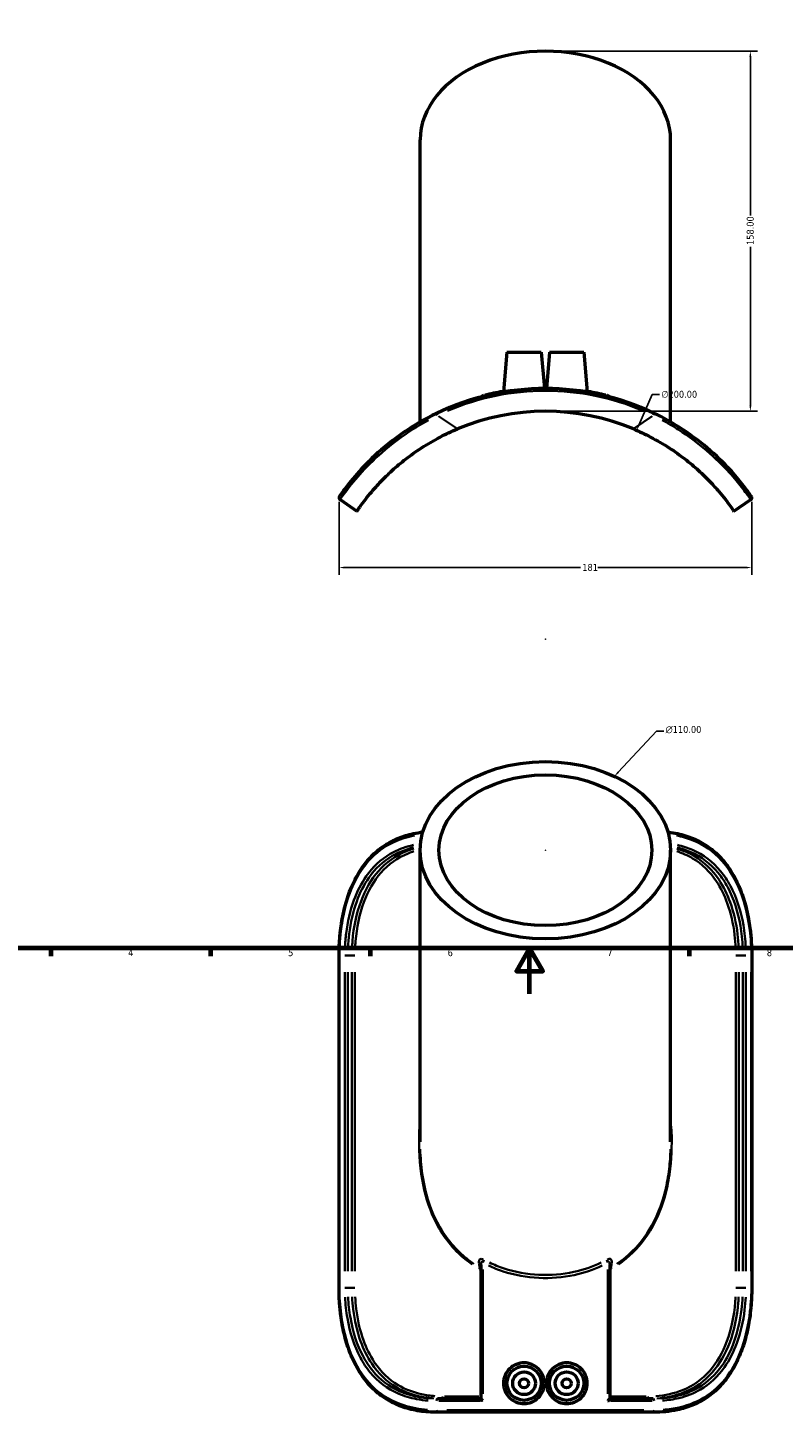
# Model space of a CAD drawing. Header units: millimetres. Extents: x -132 to 998, y -184 to 847.
# Tile 2 of 5: x 200 to 532, y -184 to 424. Entities that reach past the tile are written whole.
import ezdxf

# ---------------------------------------------------------------- set-up
doc = ezdxf.new("R2010")
doc.units = ezdxf.units.MM
for name, color, linetype, lineweight in [('Border (ANSI)', 7, 'Continuous', 70), ('Dimension (ANSI)', 7, 'Continuous', 25), ('Visible (ANSI)', 7, 'Continuous', 50), ('Visible Narrow (ANSI)', 7, 'Continuous', 35)]:
    doc.layers.add(name, color=color, linetype=linetype, lineweight=lineweight)
doc.styles.add('Note Text (ANSI)', font='tahoma.ttf')
doc.dimstyles.new('Default - mm (ANSI)', dxfattribs={"dimtxt": 3.048, "dimasz": 2.5, "dimexe": 3.175, "dimexo": 1.6002, "dimgap": 0.8, "dimtad": 0, "dimtoh": 1, "dimrnd": 1e-08, "dimzin": 4, "dimdsep": 46, "dimtxsty": 'Note Text (ANSI)', "dimcen": 0.09, "dimdle": 10, "dimclrd": 256, "dimclre": 256, "dimclrt": 256, "dimadec": 1, "dimazin": 1, "dimtfac": 1, "dimtofl": 0, "dimtmove": 0, "dimatfit": 3, "dimfxl": 1, "dimtolj": 1, "dimtzin": 4, "dimlwd": -1, "dimlwe": -1, "dimarcsym": 0})

# ---------------------------------------------------------------- blocks, each defined once
blk = doc.blocks.new('Borders Default Border')
at = {"layer": 'Border (ANSI)'}
for p, q in [((210.25, 20), (210.25, 16.55)), ((280.33, 20), (280.33, 16.55)), ((350.42, 20), (350.42, 16.55)), ((490.58, 20), (490.58, 16.55))]:
    blk.add_line(p, q, dxfattribs=at)
at = {"layer": 'Border (ANSI)', "flags": 128}
for points in [[(20, 20), (20, 574), (821, 574), (821, 20), (20, 20)], [(420.5, 0), (420.5, 20), (414.73, 10), (426.27, 10), (420.5, 20)]]:
    blk.add_lwpolyline(points, dxfattribs=at)
at = {"layer": 'Border (ANSI)', "char_height": 3.05, "attachment_point": 7, "style": 'Note Text (ANSI)'}
for s, insert in [('4', (244.23, 16.55)), ('5', (314.48, 16.49)), ('6', (384.49, 16.49)), ('7', (454.6, 16.55)), ('8', (524.63, 16.48))]:
    blk.add_mtext(s, dxfattribs=dict(at, insert=insert))
blk = doc.blocks.new('*D7')
at = {"layer": 'Defpoints', "color": 0, "transparency": 16777216}
for p in [(427.41, 413.64), (427.41, 255.64), (517.42, 255.64)]:
    blk.add_point(p, dxfattribs=at)
at = {"layer": 'Dimension (ANSI)', "transparency": 16777216}
for p, q in [((429.01, 413.64), (520.59, 413.64)), ((517.42, 411.14), (517.42, 341.48)), ((517.42, 258.14), (517.42, 327.8)), ((429.01, 255.64), (520.59, 255.64))]:
    blk.add_line(p, q, dxfattribs=at)
for points in [[(517, 411.14), (517.84, 411.14), (517.42, 413.64)], [(517, 258.14), (517.84, 258.14), (517.42, 255.64)]]:
    blk.add_solid(points, dxfattribs=at)
at = {"layer": 'Dimension (ANSI)', "transparency": 16777216, "insert": (515.83, 328.6), "char_height": 3.048, "attachment_point": 1, "rotation": 90, "style": 'Note Text (ANSI)'}
blk.add_mtext('\\A1;158.00', dxfattribs=at)
blk = doc.blocks.new('*D8')
at = {"layer": 'Defpoints', "color": 0, "transparency": 16777216}
for p in [(467.45, 247.27), (387.37, 64)]:
    blk.add_point(p, dxfattribs=at)
at = {"layer": 'Dimension (ANSI)', "transparency": 16777216}
for p, q in [((474.32, 262.98), (468.45, 249.56)), ((477.54, 262.98), (474.32, 262.98)), ((427.32, 155.63), (427.5, 155.63)), ((427.41, 155.54), (427.41, 155.72))]:
    blk.add_line(p, q, dxfattribs=at)
blk.add_solid([(468.07, 249.73), (468.84, 249.39), (467.45, 247.27)], dxfattribs=at)
at = {"layer": 'Dimension (ANSI)', "transparency": 16777216, "insert": (478.34, 264.62), "char_height": 3.048, "attachment_point": 1, "style": 'Note Text (ANSI)'}
blk.add_mtext('\\A1;∅200.00', dxfattribs=at)
blk = doc.blocks.new('*D9')
at = {"layer": 'Defpoints', "color": 0, "transparency": 16777216}
for p in [(336.82, 217.51), (518, 217.51), (518, 187.06)]:
    blk.add_point(p, dxfattribs=at)
at = {"layer": 'Dimension (ANSI)', "transparency": 16777216}
for p, q in [((336.82, 215.91), (336.82, 183.88)), ((518, 215.91), (518, 183.88)), ((339.32, 187.06), (442.83, 187.06)), ((515.5, 187.06), (450.5, 187.06))]:
    blk.add_line(p, q, dxfattribs=at)
for points in [[(339.32, 187.47), (339.32, 186.64), (336.82, 187.06)], [(515.5, 187.47), (515.5, 186.64), (518, 187.06)]]:
    blk.add_solid(points, dxfattribs=at)
at = {"layer": 'Dimension (ANSI)', "transparency": 16777216, "insert": (443.63, 188.65), "char_height": 3.048, "attachment_point": 1, "style": 'Note Text (ANSI)'}
blk.add_mtext('\\A1;181', dxfattribs=at)
blk = doc.blocks.new('*D10')
at = {"layer": 'Defpoints', "color": 0, "transparency": 16777216}
for p in [(457.72, 95.46), (397.1, 30.55)]:
    blk.add_point(p, dxfattribs=at)
at = {"layer": 'Dimension (ANSI)', "transparency": 16777216}
for p, q in [((476.21, 115.25), (459.43, 97.28)), ((479.36, 115.25), (476.21, 115.25)), ((427.32, 63.01), (427.5, 63.01)), ((427.41, 62.92), (427.41, 63.1))]:
    blk.add_line(p, q, dxfattribs=at)
blk.add_solid([(459.12, 97.57), (459.73, 97), (457.72, 95.46)], dxfattribs=at)
at = {"layer": 'Dimension (ANSI)', "transparency": 16777216, "insert": (480.16, 117.55), "char_height": 3.048, "attachment_point": 1, "style": 'Note Text (ANSI)'}
blk.add_mtext('\\A1;\\fAIGDT|b0|i0;\\H3.0480;n\\fTahoma|b0|i0;\\H3.0480;110.00', dxfattribs=at)

msp = doc.modelspace()

# ---------------------------------------------------------------- linework, layer by layer
at = {"layer": 'Visible (ANSI)'}
for p, q in [((372.4117, 250.8999), (372.4117, 374.7463)), ((482.4117, 250.8999), (482.4117, 374.7463)), ((410.5617, 281.6371), (409.0265, 264.0898)), ((410.5617, 281.6371), (425.5617, 281.6371)), ((425.5617, 281.6371), (426.9616, 265.6362)), ((429.2617, 281.6371), (427.8618, 265.6362)), ((429.2617, 281.6371), (444.2617, 281.6371)), ((444.2617, 281.6371), (445.7969, 264.0898)), ((337.2428, 216.8708), (344.6844, 211.8172)), ((510.139, 211.8172), (517.5806, 216.8708)), ((372.4117, -64.9278), (372.4117, 63.0056)), ((482.4117, -64.9278), (482.4117, 63.0056)), ((336.8046, -129.0035), (336.8046, 16.7965)), ((518.0188, 16.7965), (518.0188, -129.0035)), ((399.1675, -177.6363), (399.1675, -118.8902)), ((455.6559, -118.8902), (455.6559, -177.6363)), ((380.042, -177.6035), (399.1675, -177.6035)), ((455.6559, -177.6035), (474.7814, -177.6035)), ((474.7814, -183.6035), (380.042, -183.6035))]:
    msp.add_line(p, q, dxfattribs=at)
for centre, radius in [((418.0617, -170.8535), 7.5), ((436.7617, -170.8535), 7.5), ((418.0617, -170.8535), 5), ((418.0617, -170.8535), 2), ((436.7617, -170.8535), 5), ((436.7617, -170.8535), 2)]:
    msp.add_circle(centre, radius, dxfattribs=at)
for centre, radius, start, end in [((427.4117, 155.6371), 110, 64.2411234, 115.7588766), ((427.4117, 155.6371), 100, 67.2734347, 112.7265653), ((337.8046, 217.6981), 1, 145.2939353, 235.819592), ((517.0188, 217.6981), 1, 304.180408, 34.7060647)]:
    msp.add_arc(centre, radius, start, end, dxfattribs=at)
msp.add_ellipse((427.4117, 374.7463), major_axis=(-55, 0), ratio=0.70710678, start_param=3.14159265, end_param=6.28318531, dxfattribs=at)
for major_axis in [(-55, 0), (-46.75, 0)]:
    msp.add_ellipse((427.4117, 63.0056), major_axis=major_axis, ratio=0.70710678, dxfattribs=at)
for points, knots in [([(379.6074, 254.7065), (374.5724, 252.277), (369.7206, 249.4503), (360.4834, 243.1253), (356.1705, 239.599), (349.0174, 232.9491), (346.12, 229.826), (341.267, 224.1551), (339.4659, 221.7364), (337.4326, 218.9319), (336.9825, 218.2675), (336.9825, 218.2675)], [0, 0, 0, 0, 1.66188819, 1.66188819, 3.44478194, 3.44478194, 5.15078307, 5.15078307, 7.07129053, 7.07129053, 8.66460529, 8.66460529, 8.66460529, 8.66460529]), ([(517.8409, 218.2675), (517.8409, 218.2675), (517.6475, 218.5495), (516.6307, 219.9889), (515.5, 221.5755), (512.418, 225.4871), (510.6373, 227.6368), (505.748, 232.9638), (502.4157, 236.2628), (494.8519, 242.6711), (490.6891, 245.7714), (482.7027, 250.8213), (479.0114, 252.8751), (475.216, 254.7065)], [0, 0, 0, 0, 1.04236242, 1.04236242, 2.71014229, 2.71014229, 4.09288354, 4.09288354, 5.80313151, 5.80313151, 7.41185246, 7.41185246, 8.66460529, 8.66460529, 8.66460529, 8.66460529]), ([(344.6844, 211.8172), (344.6844, 211.8172), (344.8055, 211.9969), (345.331, 212.7596), (345.7356, 213.3425), (346.8415, 214.8767), (347.5438, 215.8286), (349.2277, 218.0001), (350.21, 219.2194), (352.3985, 221.7878), (353.693, 223.2404), (356.6721, 226.3517), (358.3574, 228.0096), (362.0676, 231.3763), (364.096, 233.0869), (368.3821, 236.4012), (370.6399, 238.0043), (375.4756, 241.147), (378.2556, 242.7844), (383.6298, 245.5855), (386.1756, 246.7829), (388.7783, 247.873)], [23.29711561, 23.29711561, 23.29711561, 23.29711561, 24.13277594, 24.13277594, 24.96843627, 24.96843627, 25.80409659, 25.80409659, 26.63975692, 26.63975692, 27.48664058, 27.48664058, 28.33352423, 28.33352423, 29.18040789, 29.18040789, 30.02729155, 30.02729155, 30.97692689, 30.97692689, 31.76569499, 31.76569499, 31.76569499, 31.76569499]), ([(466.0451, 247.873), (468.6479, 246.7829), (471.1936, 245.5855), (476.5678, 242.7844), (479.3478, 241.147), (484.1835, 238.0043), (486.4413, 236.4012), (490.7274, 233.0869), (492.7558, 231.3763), (496.466, 228.0096), (498.1513, 226.3517), (501.1304, 223.2404), (502.4249, 221.7878), (504.6134, 219.2194), (505.5957, 218.0001), (507.2796, 215.8286), (507.982, 214.8767), (509.0878, 213.3425), (509.4924, 212.7596), (510.018, 211.9969), (510.139, 211.8172), (510.139, 211.8172)], [14.82917662, 14.82917662, 14.82917662, 14.82917662, 15.61794473, 15.61794473, 16.56758007, 16.56758007, 17.41446372, 17.41446372, 18.26134738, 18.26134738, 19.10823104, 19.10823104, 19.95511469, 19.95511469, 20.79077502, 20.79077502, 21.62643535, 21.62643535, 22.46209568, 22.46209568, 23.297756, 23.297756, 23.297756, 23.297756]), ([(336.8046, 16.7965), (336.8046, 18.2513), (336.8379, 19.706), (336.9716, 22.6067), (337.0719, 24.0526), (337.3404, 26.9266), (337.5085, 28.3547), (337.9139, 31.1835), (338.1511, 32.5842), (338.696, 35.3481), (339.0035, 36.7113), (339.6903, 39.3894), (340.0693, 40.7044), (340.8996, 43.2748), (341.3504, 44.5306), (342.3238, 46.9717), (342.8457, 48.1576), (343.9598, 50.4495), (344.5512, 51.5563), (345.8017, 53.6827), (346.4598, 54.7033), (347.841, 56.6526), (348.563, 57.5825), (350.069, 59.3483), (350.8521, 60.1854), (352.4783, 61.7661), (353.3207, 62.5106), (355.0649, 63.908), (355.9664, 64.5614), (357.8298, 65.779), (358.7917, 66.3432), (360.7783, 67.3842), (361.8034, 67.8604), (363.9201, 68.7266), (365.0124, 69.1151), (367.2178, 69.7904), (368.3299, 70.0792), (370.813, 70.6171), (372.1919, 70.8473), (373.5916, 71.0179)], [0, 0, 0, 0, 0.43184441, 0.43184441, 0.86371904, 0.86371904, 1.29562131, 1.29562131, 1.72739354, 1.72739354, 2.15860334, 2.15860334, 2.58846855, 2.58846855, 3.01589957, 3.01589957, 3.43969643, 3.43969643, 3.85873247, 3.85873247, 4.27217724, 4.27217724, 4.67972714, 4.67972714, 5.08182548, 5.08182548, 5.47974416, 5.47974416, 5.87547201, 5.87547201, 6.27153258, 6.27153258, 6.67082343, 6.67082343, 7.0765171, 7.0765171, 7.47353915, 7.47353915, 7.94870939, 7.94870939, 7.94870939, 7.94870939]), ([(481.2318, 71.0179), (481.6751, 70.9639), (482.1164, 70.9039), (483.8191, 70.6475), (485.0643, 70.4067), (487.4838, 69.8257), (488.6589, 69.4877), (490.9243, 68.7191), (492.0159, 68.2914), (494.1217, 67.3472), (495.137, 66.8327), (497.0959, 65.7167), (498.0404, 65.1164), (499.8625, 63.8298), (500.7405, 63.1438), (502.4331, 61.6856), (503.2476, 60.9131), (504.8153, 59.281), (505.5678, 58.4209), (507.0119, 56.6134), (507.7026, 55.6651), (509.0217, 53.6829), (509.6491, 52.6478), (510.8399, 50.4953), (511.4022, 49.377), (512.4605, 47.0637), (512.9556, 45.868), (513.8777, 43.408), (514.3039, 42.1432), (515.0871, 39.5551), (515.4435, 38.2313), (516.0868, 35.5362), (516.3733, 34.1646), (516.8593, 31.4832), (517.0634, 30.1755), (517.4995, 26.8794), (517.6945, 24.8774), (517.9542, 20.8491), (518.0188, 18.8228), (518.0188, 16.7965)], [0.7159577, 0.7159577, 0.7159577, 0.7159577, 0.86645724, 0.86645724, 1.29968587, 1.29968587, 1.72384016, 1.72384016, 2.13563614, 2.13563614, 2.53872226, 2.53872226, 2.93645762, 2.93645762, 3.33201654, 3.33201654, 3.72825391, 3.72825391, 4.1275153, 4.1275153, 4.53145173, 4.53145173, 4.94096967, 4.94096967, 5.35626564, 5.35626564, 5.77690141, 5.77690141, 6.20195093, 6.20195093, 6.63022641, 6.63022641, 7.06057309, 7.06057309, 7.46157293, 7.46157293, 8.06307269, 8.06307269, 8.66457245, 8.66457245, 8.66457245, 8.66457245]), ([(380.042, -183.6035), (378.719, -183.6035), (377.4073, -183.559), (374.8134, -183.3748), (373.5311, -183.235), (371.0038, -182.8544), (369.7588, -182.6137), (367.3397, -182.0327), (366.1645, -181.6947), (363.899, -180.926), (362.8071, -180.4983), (360.7012, -179.554), (359.686, -179.0394), (357.7272, -177.9235), (356.7828, -177.3233), (354.9608, -176.0367), (354.0829, -175.3508), (352.3902, -173.8924), (351.5756, -173.1199), (350.0079, -171.4877), (349.2553, -170.6275), (347.8112, -168.82), (347.1206, -167.8718), (345.8016, -165.8896), (345.1742, -164.8546), (343.9834, -162.7021), (343.4211, -161.5837), (342.3627, -159.2703), (341.8676, -158.0745), (340.9456, -155.6145), (340.5193, -154.3497), (339.7362, -151.7616), (339.3798, -150.4379), (338.7365, -147.7428), (338.45, -146.3712), (337.964, -143.6897), (337.7599, -142.382), (337.3238, -139.0858), (337.1288, -137.0839), (336.8692, -133.0558), (336.8046, -131.0296), (336.8046, -129.0035)], [0, 0, 0, 0, 0.43323026, 0.43323026, 0.86646053, 0.86646053, 1.29969079, 1.29969079, 1.7239436, 1.7239436, 2.13575992, 2.13575992, 2.53881095, 2.53881095, 2.93655807, 2.93655807, 3.33217375, 3.33217375, 3.72844446, 3.72844446, 4.12768724, 4.12768724, 4.53160099, 4.53160099, 4.94113691, 4.94113691, 5.35645741, 5.35645741, 5.77708408, 5.77708408, 6.20210111, 6.20210111, 6.63036931, 6.63036931, 7.06072438, 7.06072438, 7.46169461, 7.46169461, 8.06314995, 8.06314995, 8.66460529, 8.66460529, 8.66460529, 8.66460529]), ([(518.0188, -129.0035), (518.0188, -130.4583), (517.9855, -131.913), (517.8518, -134.8137), (517.7515, -136.2596), (517.483, -139.1336), (517.3149, -140.5617), (516.9095, -143.3905), (516.6723, -144.7912), (516.1274, -147.5551), (515.8199, -148.9183), (515.1331, -151.5963), (514.7541, -152.9114), (513.9238, -155.4818), (513.473, -156.7376), (512.4996, -159.1787), (511.9777, -160.3646), (510.8636, -162.6565), (510.2722, -163.7633), (509.0217, -165.8897), (508.3636, -166.9103), (506.9824, -168.8596), (506.2604, -169.7895), (504.7544, -171.5553), (503.9713, -172.3924), (502.3451, -173.9731), (501.5027, -174.7176), (499.7585, -176.115), (498.857, -176.7684), (496.9936, -177.986), (496.0317, -178.5501), (494.0451, -179.5912), (493.02, -180.0674), (490.9033, -180.9336), (489.811, -181.3221), (487.6056, -181.9974), (486.4935, -182.2861), (483.6678, -182.8983), (481.9313, -183.1669), (478.3973, -183.5194), (476.6001, -183.6035), (474.7814, -183.6035)], [0, 0, 0, 0, 0.43184441, 0.43184441, 0.86371904, 0.86371904, 1.29562131, 1.29562131, 1.72739354, 1.72739354, 2.15860334, 2.15860334, 2.58846855, 2.58846855, 3.01589957, 3.01589957, 3.43969643, 3.43969643, 3.85873247, 3.85873247, 4.27217724, 4.27217724, 4.67972714, 4.67972714, 5.08182548, 5.08182548, 5.47974416, 5.47974416, 5.87547201, 5.87547201, 6.27153258, 6.27153258, 6.67082343, 6.67082343, 7.0765171, 7.0765171, 7.47353915, 7.47353915, 8.06907222, 8.06907222, 8.66460529, 8.66460529, 8.66460529, 8.66460529]), ([(426.9616, -170.8535), (426.9616, -171.9699), (426.7387, -173.1609), (425.8326, -175.3526), (425.1494, -176.3534), (423.5708, -177.9397), (422.5684, -178.6298), (420.3727, -179.5498), (419.1796, -179.7798), (416.9311, -179.7966), (415.7251, -179.5797), (413.504, -178.6792), (412.4888, -177.9957), (410.8827, -176.4114), (410.1843, -175.4052), (409.2561, -173.1928), (409.0265, -171.9866), (409.0265, -169.7204), (409.2561, -168.5141), (410.1843, -166.3018), (410.8827, -165.2955), (412.4888, -163.7113), (413.504, -163.0278), (415.7251, -162.1273), (416.9311, -161.9104), (419.1796, -161.9272), (420.3727, -162.1572), (422.5684, -163.0772), (423.5708, -163.7673), (425.1494, -165.3536), (425.8326, -166.3544), (426.7387, -168.5461), (426.9616, -169.737), (426.9616, -170.8535)], [0, 0, 0, 0, 0.33493511, 0.33493511, 0.66987021, 0.66987021, 1.00645328, 1.00645328, 1.34303635, 1.34303635, 1.68347175, 1.68347175, 2.02390715, 2.02390715, 2.36384127, 2.36384127, 2.7037754, 2.7037754, 3.04370952, 3.04370952, 3.38364364, 3.38364364, 3.72407904, 3.72407904, 4.06451444, 4.06451444, 4.40109751, 4.40109751, 4.73768058, 4.73768058, 5.07261568, 5.07261568, 5.40755079, 5.40755079, 5.40755079, 5.40755079]), ([(445.7969, -170.8535), (445.7969, -171.9866), (445.5673, -173.1928), (444.6391, -175.4052), (443.9407, -176.4114), (442.3346, -177.9957), (441.3194, -178.6792), (439.0984, -179.5797), (437.8924, -179.7966), (435.6439, -179.7798), (434.4507, -179.5498), (432.255, -178.6298), (431.2526, -177.9397), (429.674, -176.3534), (428.9908, -175.3526), (428.0847, -173.1609), (427.8618, -171.9699), (427.8618, -169.737), (428.0847, -168.5461), (428.9908, -166.3544), (429.674, -165.3536), (431.2526, -163.7673), (432.255, -163.0772), (434.4507, -162.1572), (435.6439, -161.9272), (437.8924, -161.9104), (439.0984, -162.1273), (441.3194, -163.0278), (442.3346, -163.7113), (443.9407, -165.2955), (444.6391, -166.3018), (445.5673, -168.5141), (445.7969, -169.7204), (445.7969, -170.8535)], [0, 0, 0, 0, 0.33993412, 0.33993412, 0.67986825, 0.67986825, 1.02030365, 1.02030365, 1.36073905, 1.36073905, 1.69732212, 1.69732212, 2.03390518, 2.03390518, 2.36884029, 2.36884029, 2.7037754, 2.7037754, 3.0387105, 3.0387105, 3.37364561, 3.37364561, 3.71022867, 3.71022867, 4.04681174, 4.04681174, 4.38724714, 4.38724714, 4.72768254, 4.72768254, 5.06761667, 5.06761667, 5.40755079, 5.40755079, 5.40755079, 5.40755079]), ([(399.0212, -176.6035), (399.0226, -176.605), (399.024, -176.6065), (399.0742, -176.6589), (399.1217, -176.7095), (399.1675, -176.7595)], [-0.0006307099, -0.0006307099, -0.0006307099, -0.0006307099, 0, 0, 0.0215573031, 0.0215573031, 0.0215573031, 0.0215573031]), ([(399.9176, -178.6035), (399.9161, -178.602), (399.9147, -178.6005), (399.8115, -178.4943), (399.7133, -178.389), (399.5367, -178.1901), (399.4565, -178.0949), (399.317, -177.9167), (399.2574, -177.8328), (399.1882, -177.7129), (399.17, -177.6705), (399.1676, -177.6401), (399.1675, -177.6382), (399.1675, -177.6363)], [-0.450602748, -0.450602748, -0.450602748, -0.450602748, -0.449827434, -0.449827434, -0.395338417, -0.395338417, -0.343414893, -0.343414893, -0.290314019, -0.290314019, -0.250536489, -0.250536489, -0.24777633, -0.24777633, -0.24777633, -0.24777633]), ([(454.9058, -178.6035), (454.9073, -178.602), (454.9087, -178.6005), (455.0119, -178.4943), (455.1101, -178.389), (455.2867, -178.1901), (455.367, -178.0949), (455.5064, -177.9167), (455.566, -177.8328), (455.6352, -177.7129), (455.6534, -177.6705), (455.6558, -177.6401), (455.6559, -177.6382), (455.6559, -177.6363)], [-0.000633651, -0.000633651, -0.000633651, -0.000633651, 0, 0, 0.044532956, 0.044532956, 0.086969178, 0.086969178, 0.130367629, 0.130367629, 0.162877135, 0.162877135, 0.165132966, 0.165132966, 0.165132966, 0.165132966]), ([(455.8022, -176.6035), (455.8008, -176.605), (455.7994, -176.6065), (455.7492, -176.6589), (455.7017, -176.7095), (455.6559, -176.7595)], [-0.3681506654, -0.3681506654, -0.3681506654, -0.3681506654, -0.367635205, -0.367635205, -0.3500170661, -0.3500170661, -0.3500170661, -0.3500170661])]:
    msp.add_open_spline(points, degree=3, knots=knots, dxfattribs=at)
at = {"layer": 'Visible Narrow (ANSI)'}
for p, q in [((379.6087, 254.7038), (380.0079, 253.8766)), ((388.3415, 248.1697), (380.4788, 253.5093)), ((474.3446, 253.5093), (466.4819, 248.1697)), ((474.8155, 253.8766), (475.2147, 254.7038)), ((336.805, 16.7965), (336.9656, 16.7965)), ((339.3902, 16.7965), (340.6401, 16.7965)), ((342.3665, 16.7965), (340.7922, 16.7965)), ((342.5177, 16.7965), (343.756, 16.7965)), ((512.3057, 16.7965), (511.0674, 16.7965)), ((514.0312, 16.7965), (512.4569, 16.7965)), ((515.4332, 16.7965), (514.1834, 16.7965)), ((518.0184, 16.7965), (517.8578, 16.7965)), ((336.9825, -121.7135), (336.9825, 9.5065)), ((339.3423, 9.5065), (339.3423, -121.7135)), ((340.7047, -121.7135), (340.7047, 9.5065)), ((342.454, 9.5065), (342.454, -121.7135)), ((343.8045, -121.7135), (343.8045, 9.5065)), ((511.0189, 9.5065), (511.0189, -121.7135)), ((512.3695, -121.7135), (512.3695, 9.5065)), ((514.1187, 9.5065), (514.1187, -121.7135)), ((515.4811, -121.7135), (515.4811, 9.5065)), ((517.8409, 9.5065), (517.8409, -121.7135)), ((399.9176, -175.5672), (399.9176, -120.9135)), ((454.9058, -120.9135), (454.9058, -175.5672)), ((399.0212, -124.8628), (399.0212, -173.8803)), ((399.0287, -122.1396), (399.1604, -122.1396)), ((455.663, -122.1396), (455.7947, -122.1396)), ((455.8022, -173.8803), (455.8022, -124.8628)), ((336.805, -129.0035), (336.9656, -129.0035)), ((339.3902, -129.0035), (340.6401, -129.0035)), ((340.7922, -129.0035), (342.3665, -129.0035)), ((342.5177, -129.0035), (343.756, -129.0035)), ((512.3057, -129.0035), (511.0674, -129.0035)), ((512.4569, -129.0035), (514.0312, -129.0035)), ((515.4332, -129.0035), (514.1834, -129.0035)), ((518.0184, -129.0035), (517.8578, -129.0035)), ((398.8701, -178.6035), (380.5853, -178.6035)), ((383.1901, -176.6035), (398.1665, -176.6035)), ((474.2381, -178.6035), (455.9533, -178.6035)), ((456.6569, -176.6035), (471.6333, -176.6035)), ((384.1081, -182.6035), (470.7153, -182.6035))]:
    msp.add_line(p, q, dxfattribs=at)
msp.add_arc((427.4117, 155.6371), 109, 66.817011, 113.182989, dxfattribs=at)
for centre, major_axis, ratio, start_param, end_param in [((399.4177, 264.0822), (0.4999, -1.9365), 0.46280549, 0.03841035, 0.72979663), ((455.4057, 264.0822), (-0.4999, -1.9365), 0.46280549, 5.55338868, 6.24477496), ((427.4117, -163.8309), (-51.8877, 226.9523), 0.08036538, 1.35196807, 1.35816904), ((397.2698, -119.7569), (1.9546, 0.4237), 0.62020601, 0.17839349, 0.83469108), ((398.1267, -120.693), (-0.5037, -0.8639), 0.23871254, 1.74724554, 2.43386691), ((399.4177, -117.8771), (0.9492, 1.7604), 0.22156749, 4.86970433, 5.56109061), ((455.4057, -117.8771), (-0.9492, 1.7604), 0.22156749, 0.7220947, 1.41348098), ((457.5536, -119.7569), (-1.9546, 0.4237), 0.62020601, 5.44849423, 6.10479182), ((456.6967, -120.693), (-0.5037, 0.8639), 0.23871254, 0.70772574, 1.39434711), ((427.4117, -163.8309), (51.8877, 226.9523), 0.08036538, 4.92501627, 4.93121724), ((380.042, -178.6035), (0, 1), 0.43458479, 0.07853982, 1.49225651), ((381.9597, -176.6035), (0, -1), 0.42478547, 0.07853982, 1.49225651), ((472.8637, -176.6035), (0, -1), 0.42478547, 4.7909288, 6.20464549), ((474.7814, -178.6035), (0, 1), 0.43458479, 4.7909288, 6.20464549), ((380.042, -182.6035), (0, -1), 0.43458479, 4.7909288, 6.20464549), ((474.7814, -182.6035), (0, -1), 0.43458479, 0.07853982, 1.49225651)]:
    msp.add_ellipse(centre, major_axis=major_axis, ratio=ratio, start_param=start_param, end_param=end_param, dxfattribs=at)
for points, knots in [([(400.3188, 262.8285), (400.1238, 262.7727), (399.9257, 262.6931), (399.4434, 262.4265), (399.1719, 262.201), (398.9501, 261.9456)], [0.009771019, 0.009771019, 0.009771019, 0.009771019, 0.080052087, 0.080052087, 0.185649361, 0.185649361, 0.185649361, 0.185649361]), ([(455.8746, 261.9466), (455.7479, 262.0939), (455.6045, 262.2313), (455.2526, 262.5026), (455.0391, 262.6252), (454.7178, 262.7608), (454.6108, 262.7982), (454.5046, 262.8285)], [0.374646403, 0.374646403, 0.374646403, 0.374646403, 0.435310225, 0.435310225, 0.512224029, 0.512224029, 0.550524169, 0.550524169, 0.550524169, 0.550524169]), ([(337.344, 217.0184), (337.525, 217.2809), (337.95, 217.8907), (339.7479, 220.3734), (341.5639, 222.8162), (346.4498, 228.549), (349.3646, 231.7081), (356.5516, 238.4432), (360.8808, 242.0191), (368.9774, 247.6377), (372.4952, 249.8086), (376.1411, 251.7874)], [-8.23137503, -8.23137503, -8.23137503, -8.23137503, -7.07129053, -7.07129053, -5.15078307, -5.15078307, -3.44478194, -3.44478194, -1.66188819, -1.66188819, -0.43323026, -0.43323026, -0.43323026, -0.43323026]), ([(478.6822, 251.7883), (481.1141, 250.4692), (483.4889, 249.0648), (490.2809, 244.706), (494.4568, 241.5589), (502.051, 235.0628), (505.4008, 231.7234), (510.32, 226.3354), (512.1134, 224.1628), (515.2189, 220.2108), (516.3596, 218.6088), (517.2214, 217.3878), (517.3839, 217.1549), (517.4792, 217.0176)], [-8.23137503, -8.23137503, -8.23137503, -8.23137503, -7.41185246, -7.41185246, -5.80313151, -5.80313151, -4.09288354, -4.09288354, -2.71014229, -2.71014229, -1.04236242, -1.04236242, -0.43323026, -0.43323026, -0.43323026, -0.43323026]), ([(337.0673, 20.7729), (337.159, 22.9149), (337.3253, 25.0473), (338.1927, 32.6098), (339.3235, 37.8953), (342.4054, 46.7869), (344.1861, 50.5249), (349.0754, 57.9384), (352.4078, 61.3822), (359.9715, 66.4711), (364.1343, 68.2093), (369.0432, 69.3276), (369.4649, 69.4168), (369.8893, 69.5001)], [0.39799739, 0.39799739, 0.39799739, 0.39799739, 1.04236245, 1.04236245, 2.71014237, 2.71014237, 4.09288509, 4.09288509, 5.80314144, 5.80314144, 7.41185466, 7.41185466, 7.5619504, 7.5619504, 7.5619504, 7.5619504]), ([(484.935, 69.4963), (487.352, 69.0223), (489.6831, 68.3545), (496.8576, 65.5141), (501.2262, 62.4967), (508.2727, 54.7321), (511.0128, 50.0616), (515.2224, 39.2627), (516.6152, 33.0658), (517.5244, 24.7045), (517.6717, 22.7427), (517.7561, 20.7728)], [1.10271248, 1.10271248, 1.10271248, 1.10271248, 1.95754737, 1.95754737, 3.86981802, 3.86981802, 5.71479332, 5.71479332, 7.67397778, 7.67397778, 8.26657982, 8.26657982, 8.26657982, 8.26657982]), ([(369.467, 65.3343), (369.2294, 65.2811), (368.9927, 65.2258), (365.394, 64.3498), (362.223, 63.1006), (355.2076, 59.0014), (351.6583, 55.6887), (346.5733, 48.5066), (344.7576, 44.936), (341.6732, 36.5344), (340.5478, 31.5938), (339.6799, 24.4847), (339.5126, 22.4541), (339.4222, 20.4144)], [-6.88010723, -6.88010723, -6.88010723, -6.88010723, -6.79548343, -6.79548343, -5.58851862, -5.58851862, -3.86933758, -3.86933758, -2.53670475, -2.53670475, -0.97565567, -0.97565567, -0.36211091, -0.36211091, -0.36211091, -0.36211091]), ([(340.7807, 20.3028), (340.8682, 22.3144), (341.0314, 24.317), (341.877, 31.2955), (342.9714, 36.1365), (345.9744, 44.3687), (347.7431, 47.8673), (352.7016, 54.9046), (356.1656, 58.1505), (363.0217, 62.1671), (366.1229, 63.3911), (369.4399, 64.1994), (369.4654, 64.2056), (369.4909, 64.2117)], [0.35814946, 0.35814946, 0.35814946, 0.35814946, 0.97565567, 0.97565567, 2.53670475, 2.53670475, 3.86933758, 3.86933758, 5.58851862, 5.58851862, 6.79548343, 6.79548343, 6.80483971, 6.80483971, 6.80483971, 6.80483971]), ([(369.6448, 63.7211), (368.5536, 63.3987), (367.4847, 63.0275), (361.7327, 60.7012), (357.565, 57.7562), (350.9173, 50.2243), (348.3558, 45.7399), (344.4575, 35.3399), (343.2192, 29.3451), (342.6327, 22.1944), (342.5703, 21.1946), (342.527, 20.1925)], [1.40340224, 1.40340224, 1.40340224, 1.40340224, 1.79855989, 1.79855989, 3.58245591, 3.58245591, 5.27585312, 5.27585312, 7.10023379, 7.10023379, 7.39538268, 7.39538268, 7.39538268, 7.39538268]), ([(343.8739, 20.0832), (343.9159, 21.0779), (343.9772, 22.0703), (344.5484, 29.0869), (345.7521, 34.9583), (349.5465, 45.1443), (352.0414, 49.5365), (358.525, 56.9135), (362.594, 59.7978), (368.0232, 61.9977), (368.8658, 62.2998), (369.7233, 62.5703)], [-7.39933561, -7.39933561, -7.39933561, -7.39933561, -7.10023379, -7.10023379, -5.27585312, -5.27585312, -3.58245591, -3.58245591, -1.79855989, -1.79855989, -1.47850798, -1.47850798, -1.47850798, -1.47850798]), ([(485.0991, 62.5707), (487.5555, 61.793), (489.8896, 60.7577), (496.1932, 56.9834), (499.725, 53.5421), (504.4465, 46.4536), (506.03, 43.2222), (508.8371, 35.4468), (509.8902, 30.7741), (510.7078, 24.0145), (510.8663, 22.0531), (510.9496, 20.0833)], [-6.24978595, -6.24978595, -6.24978595, -6.24978595, -5.3329176, -5.3329176, -3.588162, -3.588162, -2.39540449, -2.39540449, -0.92130942, -0.92130942, -0.3289361, -0.3289361, -0.3289361, -0.3289361]), ([(512.2964, 20.1926), (512.2103, 22.1903), (512.0478, 24.1794), (511.2084, 31.0677), (510.1253, 35.8386), (507.2413, 43.7774), (505.6151, 47.0767), (500.7707, 54.3141), (497.1503, 57.8277), (490.5151, 61.79), (487.9167, 62.9097), (485.1775, 63.7222)], [0.33288998, 0.33288998, 0.33288998, 0.33288998, 0.92130942, 0.92130942, 2.39540449, 2.39540449, 3.588162, 3.588162, 5.3329176, 5.3329176, 6.32490959, 6.32490959, 6.32490959, 6.32490959]), ([(485.3329, 64.2114), (487.3862, 63.7152), (489.3665, 63.0571), (495.8975, 60.1945), (499.9539, 57.1157), (504.8213, 51.2222), (506.2304, 49.0973), (510.1442, 41.8052), (511.9774, 36.0054), (513.5669, 26.7414), (513.9024, 23.5337), (514.0428, 20.3026)], [1.22885564, 1.22885564, 1.22885564, 1.22885564, 1.9809594, 1.9809594, 3.83425741, 3.83425741, 4.7302219, 4.7302219, 6.68355255, 6.68355255, 7.6754171, 7.6754171, 7.6754171, 7.6754171]), ([(515.4013, 20.4143), (515.2559, 23.6985), (514.9114, 26.9587), (513.2793, 36.4006), (511.3949, 42.3198), (507.3785, 49.7619), (505.9331, 51.9305), (500.9436, 57.9453), (496.7896, 61.0875), (489.9178, 64.0933), (487.6805, 64.8133), (485.3568, 65.3341)], [-7.67145589, -7.67145589, -7.67145589, -7.67145589, -6.68355255, -6.68355255, -4.7302219, -4.7302219, -3.83425741, -3.83425741, -1.9809594, -1.9809594, -1.15359264, -1.15359264, -1.15359264, -1.15359264]), ([(372.1336, -58.1058), (371.731, -65.0927), (371.9063, -72.136), (373.7893, -85.225), (375.3518, -91.2945), (379.1518, -100.1306), (380.8071, -103.1897), (384.6816, -108.8815), (386.9005, -111.5128), (391.2103, -115.6357), (393.1875, -117.2464), (395.283, -118.6992)], [43.79002799, 43.79002799, 43.79002799, 43.79002799, 45.89011981, 45.89011981, 47.77261721, 47.77261721, 48.84359829, 48.84359829, 49.91457937, 49.91457937, 50.71040604, 50.71040604, 50.71040604, 50.71040604]), ([(459.5404, -118.6996), (460.6819, -117.9084), (461.7883, -117.0704), (467.015, -112.7455), (470.5734, -108.6054), (476.6246, -98.7297), (478.9219, -92.8714), (481.2343, -83.5059), (481.8188, -80.1725), (482.946, -70.6208), (483.0488, -64.3418), (482.6897, -58.1057)], [36.4613212, 36.4613212, 36.4613212, 36.4613212, 36.89481117, 36.89481117, 38.58343672, 38.58343672, 40.48856817, 40.48856817, 41.50713758, 41.50713758, 43.38170698, 43.38170698, 43.38170698, 43.38170698]), ([(395.9785, -118.409), (393.745, -116.9015), (391.6434, -115.2153), (387.2485, -111.0278), (385.0487, -108.4286), (381.2075, -102.8038), (379.5664, -99.7796), (375.7991, -91.0406), (374.25, -85.0337), (372.8585, -75.3716), (372.5662, -71.7978), (372.4578, -68.2126)], [-50.76376858, -50.76376858, -50.76376858, -50.76376858, -49.91457937, -49.91457937, -48.84359829, -48.84359829, -47.77261721, -47.77261721, -45.89011981, -45.89011981, -44.80391621, -44.80391621, -44.80391621, -44.80391621]), ([(482.3646, -68.2111), (482.2785, -71.0517), (482.0773, -73.8856), (481.3514, -80.0306), (480.7719, -83.331), (478.4794, -92.6008), (476.2018, -98.3952), (470.2026, -108.1565), (466.6747, -112.2456), (461.3626, -116.6225), (460.1254, -117.5453), (458.8449, -118.4094)], [-42.36782169, -42.36782169, -42.36782169, -42.36782169, -41.50713758, -41.50713758, -40.48856817, -40.48856817, -38.58343672, -38.58343672, -36.89481117, -36.89481117, -36.40795882, -36.40795882, -36.40795882, -36.40795882]), ([(400.1664, -116.5281), (400.0213, -116.4616), (399.8756, -116.4071), (399.3193, -116.2564), (398.9426, -116.297), (398.3618, -116.7131), (398.2401, -117.1504), (398.2243, -117.854), (398.2455, -118.0957), (398.2871, -118.3439)], [0.02801656, 0.02801656, 0.02801656, 0.02801656, 0.080052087, 0.080052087, 0.230886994, 0.230886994, 0.433621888, 0.433621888, 0.532314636, 0.532314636, 0.532314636, 0.532314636]), ([(398.4672, -120.737), (398.4884, -120.7527), (398.509, -120.7693), (398.5927, -120.8433), (398.6492, -120.9088), (398.7727, -121.0847), (398.8314, -121.2012), (398.9353, -121.4724), (398.9739, -121.6301), (399.0092, -121.8783), (399.0169, -121.9675), (399.0198, -122.0569)], [0.00827736, 0.00827736, 0.00827736, 0.00827736, 0.016441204, 0.016441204, 0.042747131, 0.042747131, 0.081963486, 0.081963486, 0.130435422, 0.130435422, 0.157269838, 0.157269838, 0.157269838, 0.157269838]), ([(399.1463, -120.4252), (399.072, -120.3524), (398.9892, -120.2846), (398.8298, -120.1796), (398.7574, -120.1391), (398.6803, -120.1039)], [-0.0363098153, -0.0363098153, -0.0363098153, -0.0363098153, -0.0164412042, -0.0164412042, -0.0019110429, -0.0019110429, -0.0019110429, -0.0019110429]), ([(399.1689, -118.7352), (399.177, -118.2963), (399.2206, -117.8996), (399.4142, -117.507), (399.5443, -117.4723), (399.742, -117.6359), (399.7981, -117.701), (399.8538, -117.7802)], [-0.421101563, -0.421101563, -0.421101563, -0.421101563, -0.230886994, -0.230886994, -0.080052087, -0.080052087, -0.02216324, -0.02216324, -0.02216324, -0.02216324]), ([(402.4342, -119.1709), (404.532, -120.1787), (406.7037, -121.0515), (413.9371, -123.439), (419.2192, -124.394), (429.7518, -124.8923), (434.9999, -124.4665), (444.346, -122.4452), (448.4948, -121.0411), (452.3892, -119.1707)], [0.29389009, 0.29389009, 0.29389009, 0.29389009, 1.01798057, 1.01798057, 2.64674949, 2.64674949, 4.23976185, 4.23976185, 5.58391167, 5.58391167, 5.58391167, 5.58391167]), ([(451.951, -117.9051), (448.125, -119.7264), (444.0489, -121.0927), (434.8668, -123.0592), (429.7108, -123.4731), (419.363, -122.9886), (414.1735, -122.0598), (407.067, -119.7362), (404.9334, -118.8867), (402.8724, -117.9053)], [-5.58391167, -5.58391167, -5.58391167, -5.58391167, -4.23976185, -4.23976185, -2.64674949, -2.64674949, -1.01798057, -1.01798057, -0.29389009, -0.29389009, -0.29389009, -0.29389009]), ([(456.5363, -118.3439), (456.5654, -118.1698), (456.5845, -117.9989), (456.6055, -117.5091), (456.5748, -117.2021), (456.3957, -116.7415), (456.2748, -116.5693), (455.9287, -116.3428), (455.7051, -116.2887), (455.2526, -116.3191), (455.0391, -116.373), (454.7687, -116.4787), (454.7127, -116.5025), (454.6568, -116.5282)], [0.028014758, 0.028014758, 0.028014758, 0.028014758, 0.097223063, 0.097223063, 0.231980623, 0.231980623, 0.33532228, 0.33532228, 0.435310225, 0.435310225, 0.512224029, 0.512224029, 0.532280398, 0.532280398, 0.532280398, 0.532280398]), ([(454.9695, -117.7802), (454.9944, -117.7448), (455.0194, -117.7122), (455.1185, -117.5959), (455.1923, -117.5388), (455.3486, -117.5015), (455.4258, -117.5521), (455.5454, -117.7731), (455.5871, -117.9434), (455.6381, -118.3205), (455.6506, -118.5215), (455.6545, -118.735)], [-0.538130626, -0.538130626, -0.538130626, -0.538130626, -0.512224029, -0.512224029, -0.435310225, -0.435310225, -0.33532228, -0.33532228, -0.231980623, -0.231980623, -0.139169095, -0.139169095, -0.139169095, -0.139169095]), ([(456.1431, -120.1039), (456.066, -120.1391), (455.9936, -120.1796), (455.8342, -120.2846), (455.7514, -120.3524), (455.6771, -120.4252)], [0.0019110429, 0.0019110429, 0.0019110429, 0.0019110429, 0.0164397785, 0.0164397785, 0.0363098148, 0.0363098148, 0.0363098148, 0.0363098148]), ([(455.8036, -122.0569), (455.8065, -121.9674), (455.8142, -121.8782), (455.8495, -121.6299), (455.8882, -121.4723), (455.992, -121.2011), (456.0508, -121.0847), (456.1743, -120.9088), (456.2307, -120.8433), (456.3144, -120.7693), (456.335, -120.7526), (456.3562, -120.737)], [-0.157269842, -0.157269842, -0.157269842, -0.157269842, -0.130415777, -0.130415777, -0.081951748, -0.081951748, -0.042743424, -0.042743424, -0.016439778, -0.016439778, -0.00827736, -0.00827736, -0.00827736, -0.00827736]), ([(375.7109, -182.4684), (372.0697, -182.2108), (368.5589, -181.579), (360.4834, -178.9862), (356.1705, -176.5461), (349.0174, -170.0963), (346.12, -166.1677), (341.267, -156.6054), (339.4659, -150.8247), (337.6833, -141.0063), (337.2621, -137.1855), (337.0828, -133.3311)], [0.43323026, 0.43323026, 0.43323026, 0.43323026, 1.66188819, 1.66188819, 3.44478194, 3.44478194, 5.15078307, 5.15078307, 7.07129053, 7.07129053, 8.23137503, 8.23137503, 8.23137503, 8.23137503]), ([(339.4405, -133.0158), (339.5954, -136.1663), (339.9339, -139.2922), (341.5439, -148.6069), (343.4283, -154.5262), (347.4446, -161.9684), (348.8901, -164.1371), (353.8795, -170.152), (358.0335, -173.2943), (365.3235, -176.4831), (368.0293, -177.296), (372.5279, -178.1409), (374.2451, -178.3562), (375.9924, -178.479)], [-7.63188142, -7.63188142, -7.63188142, -7.63188142, -6.68363176, -6.68363176, -4.73028129, -4.73028129, -3.83431249, -3.83431249, -1.98099713, -1.98099713, -0.99049856, -0.99049856, -0.40167797, -0.40167797, -0.40167797, -0.40167797]), ([(376.4996, -177.4815), (374.7878, -177.3612), (373.106, -177.1502), (368.7018, -176.3224), (366.0542, -175.5259), (358.9256, -172.4013), (354.8692, -169.3224), (350.0019, -163.4288), (348.5927, -161.3038), (344.679, -154.0117), (342.8458, -148.2117), (341.2799, -139.0848), (340.9508, -136.0219), (340.8002, -132.9349)], [0.40167797, 0.40167797, 0.40167797, 0.40167797, 0.99049856, 0.99049856, 1.98099713, 1.98099713, 3.83431249, 3.83431249, 4.73028129, 4.73028129, 6.68363176, 6.68363176, 7.63188142, 7.63188142, 7.63188142, 7.63188142]), ([(342.5524, -132.9445), (342.6433, -134.7589), (342.7974, -136.5651), (343.615, -143.2747), (344.6981, -148.0456), (347.5821, -155.9844), (349.2083, -159.2836), (354.0527, -166.521), (357.6731, -170.0346), (365.1174, -174.4801), (368.677, -175.8343), (374.4039, -177.0632), (376.4091, -177.3382), (378.4543, -177.4823)], [0.3864145, 0.3864145, 0.3864145, 0.3864145, 0.92130928, 0.92130928, 2.39540414, 2.39540414, 3.588159, 3.588159, 5.33290911, 5.33290911, 6.65865056, 6.65865056, 7.34187551, 7.34187551, 7.34187551, 7.34187551]), ([(378.9511, -176.4848), (376.9483, -176.3436), (374.9855, -176.0743), (369.382, -174.8707), (365.902, -173.5444), (358.6302, -169.1904), (355.0984, -165.7491), (350.3769, -158.6606), (348.7934, -155.4292), (345.9864, -147.6538), (344.9332, -142.981), (344.1383, -136.4095), (343.9886, -134.6405), (343.9002, -132.8634)], [-7.34187551, -7.34187551, -7.34187551, -7.34187551, -6.65865056, -6.65865056, -5.33290911, -5.33290911, -3.588159, -3.588159, -2.39540414, -2.39540414, -0.92130928, -0.92130928, -0.3864145, -0.3864145, -0.3864145, -0.3864145]), ([(510.9232, -132.8634), (510.8832, -133.6662), (510.8308, -134.4673), (510.275, -141.2941), (509.0713, -147.1655), (505.2768, -157.3515), (502.782, -161.7435), (496.2984, -169.1205), (492.2294, -172.0048), (483.982, -175.3466), (480.0125, -176.1896), (475.8725, -176.4837)], [-7.34185696, -7.34185696, -7.34185696, -7.34185696, -7.10021555, -7.10021555, -5.27582471, -5.27582471, -3.58245142, -3.58245142, -1.79855655, -1.79855655, -0.38641352, -0.38641352, -0.38641352, -0.38641352]), ([(476.3694, -177.4811), (480.597, -177.1809), (484.6542, -176.3202), (493.0906, -172.9082), (497.2584, -169.9632), (503.906, -162.4314), (506.4676, -157.947), (510.3659, -147.5471), (511.6042, -141.5523), (512.1759, -134.5821), (512.2299, -133.7641), (512.271, -132.9445)], [0.38641352, 0.38641352, 0.38641352, 0.38641352, 1.79855655, 1.79855655, 3.58245142, 3.58245142, 5.27582471, 5.27582471, 7.10021555, 7.10021555, 7.34185696, 7.34185696, 7.34185696, 7.34185696]), ([(514.023, -132.935), (513.9318, -134.8036), (513.7751, -136.6634), (512.9465, -143.5024), (511.852, -148.3435), (508.849, -156.5757), (507.0803, -160.0743), (502.1219, -167.1116), (498.6578, -170.3575), (491.8017, -174.374), (488.7006, -175.5981), (483.128, -176.956), (480.7565, -177.31), (478.3242, -177.4812)], [0.40168124, 0.40168124, 0.40168124, 0.40168124, 0.97565503, 0.97565503, 2.53670307, 2.53670307, 3.86933671, 3.86933671, 5.58851042, 5.58851042, 6.79547677, 6.79547677, 7.6319436, 7.6319436, 7.6319436, 7.6319436]), ([(478.8315, -178.4787), (481.3142, -178.304), (483.736, -177.9427), (489.4295, -176.5568), (492.6004, -175.3076), (499.6159, -171.2084), (503.1651, -167.8957), (508.2501, -160.7136), (510.0658, -157.143), (513.1502, -148.7414), (514.2756, -143.8008), (515.1277, -136.821), (515.2889, -134.9229), (515.3827, -133.0159)], [-7.6319436, -7.6319436, -7.6319436, -7.6319436, -6.79547677, -6.79547677, -5.58851042, -5.58851042, -3.86933671, -3.86933671, -2.53670307, -2.53670307, -0.97565503, -0.97565503, -0.40168124, -0.40168124, -0.40168124, -0.40168124]), ([(517.7404, -133.3311), (517.646, -135.355), (517.4849, -137.3696), (516.6307, -144.8168), (515.5, -150.1023), (512.418, -158.9938), (510.6373, -162.7319), (505.748, -170.1453), (502.4157, -173.5891), (494.8519, -178.678), (490.6891, -180.4163), (483.9118, -181.9602), (481.5412, -182.2978), (479.1125, -182.469)], [0.43323026, 0.43323026, 0.43323026, 0.43323026, 1.04236242, 1.04236242, 2.71014229, 2.71014229, 4.09288354, 4.09288354, 5.80313151, 5.80313151, 7.41185246, 7.41185246, 8.23137503, 8.23137503, 8.23137503, 8.23137503])]:
    msp.add_open_spline(points, degree=3, knots=knots, dxfattribs=at)
for points in [[(408.6272, 264.6031), (405.9257, 264.134), (403.3093, 263.5753), (400.8146, 262.9544)], [(427.8629, 266.2213), (427.5621, 266.2226), (427.2613, 266.2227), (426.9605, 266.2216)], [(454.0088, 262.9544), (451.514, 263.5752), (448.8974, 264.1322), (446.196, 264.6015)]]:
    msp.add_open_spline(points, degree=3, dxfattribs=at)

# ---------------------------------------------------------------- block references
msp.add_blockref('Borders Default Border', (0, 0))

# ---------------------------------------------------------------- dimensions: what is measured, and where the dimension line sits
at = {"layer": 'Dimension (ANSI)'}
for base, p1, p2, angle, override, picture, middle in [((517.4196, 255.6371), (427.4117, 413.6371), (427.4117, 255.6371), 90, {"dimtoh": 0, "dimdec": 2, "dimtp": 0, "dimtm": 0, "dimtdec": 2, "dimatfit": 1}, '*D7', (517.4196, 334.6371)), ((518.0019, 187.0566), (336.8215, 217.5149), (518.0019, 217.5149), 180, {"dimtoh": 0, "dimdec": 0, "dimtp": 0, "dimtm": 0, "dimtdec": 2, "dimatfit": 1}, '*D9', (446.6657, 187.0566))]:
    dim = msp.add_linear_dim(base=base, p1=p1, p2=p2, angle=angle, dimstyle='Default - mm (ANSI)', override=override, dxfattribs=at)
    dim.commit()
    dim.dimension.update_dxf_attribs({"geometry": picture, "text_midpoint": middle, "dimtype": 160})
dim = msp.add_diameter_dim_2p(p1=(387.3666, 63.9978), p2=(467.4523, 247.2709), dimstyle='Default - mm (ANSI)', override={"dimtih": 1, "dimdec": 2, "dimlfac": 0.999966, "dimtp": 0, "dimtm": 0, "dimtdec": 2}, dxfattribs=at)
dim.commit()
dim.dimension.update_dxf_attribs({"geometry": '*D8', "text_midpoint": (486.1775, 262.9801), "dimtype": 163})
dim = msp.add_diameter_dim_2p(p1=(397.101, 30.5536), p2=(457.7224, 95.4576), text='\\fAIGDT|b0|i0;\\H3.0480;n\\fTahoma|b0|i0;\\H3.0480;110.00', dimstyle='Default - mm (ANSI)', override={"dimtih": 1, "dimdec": 2, "dimlfac": 1.238579, "dimtp": 0, "dimtm": 0, "dimtdec": 2}, dxfattribs=at)
dim.commit()
dim.dimension.update_dxf_attribs({"geometry": '*D10', "text_midpoint": (488.0742, 115.255), "dimtype": 163})

doc.saveas('drawing.dxf')
